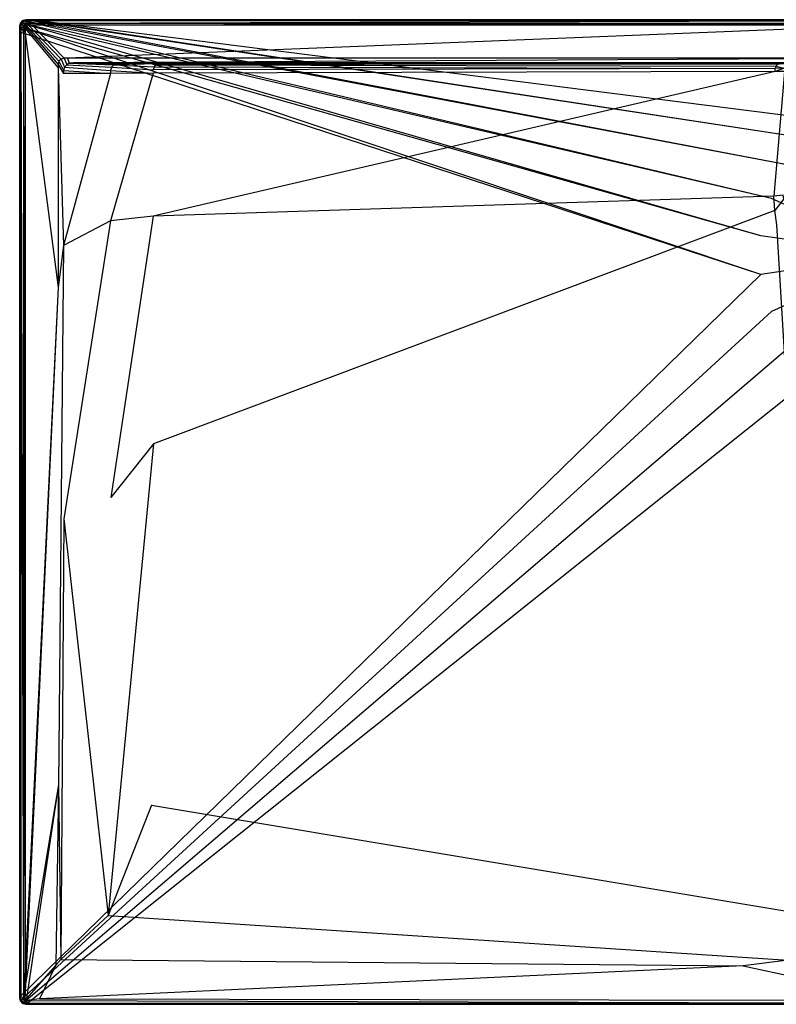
# Model space of a CAD drawing. Extents: x 0 to 1.6, y -0.9 to 0.
# Tile 1 of 8: x 0 to 0.69, y -0.9 to 0. Entities that reach past the tile are written whole.
import ezdxf

# ---------------------------------------------------------------- set-up
doc = ezdxf.new("R2010")
doc.units = 0
doc.layers.add('L1_WANNE_N_UDA1690ARA248V___0__', color=7, linetype='CONTINUOUS')

msp = doc.modelspace()

# ---------------------------------------------------------------- linework, layer by layer
at = {"layer": 'L1_WANNE_N_UDA1690ARA248V___0__', "color": 8}
for points, invisible_edges in [([(0.00301, -0.000811, 0.043344), (0.006019, 0, 0.002101), (0.00301, -0.000811, 0.002101), (0.00301, -0.000811, 0.043344)], 13), ([(0.006019, 0, 0.002101), (0.00301, -0.000811, 0.043344), (0.006019, 0, 0.043344), (0.006019, 0, 0.002101)], 14), ([(0.006019, 0), (0.003557, -0.00105), (0.00301, -0.000811), (0.006019, 0)], 13), ([(0.00301, -0.000811, 0.043344), (0.006019, 0, 0.044495), (0.006019, 0, 0.043344), (0.00301, -0.000811, 0.043344)], 13), ([(0.006019, 0, 0.044495), (0.00301, -0.000811, 0.043344), (0.00301, -0.000811, 0.044495), (0.006019, 0, 0.044495)], 14), ([(0.003567, -0.001783, 0.046974), (0.006019, 0, 0.044495), (0.00301, -0.000811, 0.044495), (0.003567, -0.001783, 0.046974)], 14), ([(0.00301, -0.000811, 0.002101), (0.006019, 0), (0.00301, -0.000811), (0.00301, -0.000811, 0.002101)], 13), ([(0.006019, 0), (0.00301, -0.000811, 0.002101), (0.006019, 0, 0.002101), (0.006019, 0)], 14), ([(0.003557, -0.00105), (0.006019, 0), (0.006609, -0.000198), (0.003557, -0.00105)], 14), ([(0.006156, -0.001047, 0.046974), (0.006019, 0, 0.044495), (0.003567, -0.001783, 0.046974), (0.006156, -0.001047, 0.046974)], 14), ([(0.006019, 0, 0.002101), (0.009779, 0), (0.006019, 0), (0.006019, 0, 0.002101)], 13), ([(0.009779, 0), (0.006019, 0, 0.002101), (0.009756, 0, 0.002101), (0.009779, 0)], 14), ([(0.009779, 0), (0.006609, -0.000198), (0.006019, 0), (0.009779, 0)], 13), ([(0.006019, 0, 0.002101), (0.009463, 0, 0.043338), (0.009756, 0, 0.002101), (0.006019, 0, 0.002101)], 13), ([(0.009463, 0, 0.043338), (0.006019, 0, 0.002101), (0.006019, 0, 0.043344), (0.009463, 0, 0.043338)], 14), ([(0.006019, 0, 0.043344), (0.009427, 0, 0.044495), (0.009463, 0, 0.043338), (0.006019, 0, 0.043344)], 13), ([(0.009427, 0, 0.044495), (0.006019, 0, 0.043344), (0.006019, 0, 0.044495), (0.009427, 0, 0.044495)], 14), ([(0.006156, -0.001047, 0.046974), (0.009427, 0, 0.044495), (0.006019, 0, 0.044495), (0.006156, -0.001047, 0.046974)], 13), ([(0.009427, 0, 0.044495), (0.006156, -0.001047, 0.046974), (0.009563, -0.001047, 0.046974), (0.009427, 0, 0.044495)], 14), ([(0.006609, -0.000198), (0.009779, 0), (0.010419, -0.000172), (0.006609, -0.000198)], 14), ([(0.009563, -0.001047, 0.046974), (0.799774, 0, 0.044495), (0.009427, 0, 0.044495), (0.009563, -0.001047, 0.046974)], 13), ([(0.799774, 0, 0.044495), (0.009463, 0, 0.043338), (0.009427, 0, 0.044495), (0.799774, 0, 0.044495)], 14), ([(0.799774, 0, 0.042676), (0.009756, 0, 0.002101), (0.009463, 0, 0.043338), (0.799774, 0, 0.042676)], 14), ([(0.009463, 0, 0.043338), (0.799774, 0, 0.044495), (0.799774, 0, 0.042676), (0.009463, 0, 0.043338)], 13), ([(0.799774, 0, 0.044495), (0.009563, -0.001047, 0.046974), (0.799774, -0.001035, 0.046974), (0.799774, 0, 0.044495)], 14), ([(0.009756, 0, 0.002101), (0.799774, 0), (0.009779, 0), (0.009756, 0, 0.002101)], 13), ([(0.799774, 0), (0.009756, 0, 0.002101), (0.799774, 0, 0.002053), (0.799774, 0)], 14), ([(0.009756, 0, 0.002101), (0.799774, 0, 0.042676), (0.799774, 0, 0.002053), (0.009756, 0, 0.002101)], 13), ([(0.799774, 0), (0.010419, -0.000172), (0.009779, 0), (0.799774, 0)], 13), ([(0.010419, -0.000172), (0.799774, 0), (0.799774, -0.000163), (0.010419, -0.000172)], 14), ([(0.000806, -0.003029, 0.043344), (0, -0.006057, 0.002101), (0, -0.006057, 0.043344), (0.000806, -0.003029, 0.043344)], 13), ([(0, -0.006057, 0.002101), (0.000806, -0.003029, 0.043344), (0.000806, -0.003029, 0.002101), (0, -0.006057, 0.002101)], 14), ([(0.000806, -0.003029), (0.000501, -0.006401), (0, -0.006057), (0.000806, -0.003029)], 13), ([(0, -0.006057, 0.044495), (0.000806, -0.003029, 0.043344), (0, -0.006057, 0.043344), (0, -0.006057, 0.044495)], 13), ([(0.000806, -0.003029, 0.043344), (0, -0.006057, 0.044495), (0.000806, -0.003029, 0.044495), (0.000806, -0.003029, 0.043344)], 14), ([(0.000806, -0.003029, 0.044495), (0, -0.006057, 0.044495), (0.001041, -0.006195, 0.046974), (0.000806, -0.003029, 0.044495)], 14), ([(0, -0.006057, 0.002101), (0.000806, -0.003029), (0, -0.006057), (0, -0.006057, 0.002101)], 13), ([(0.000806, -0.003029), (0, -0.006057, 0.002101), (0.000806, -0.003029, 0.002101), (0.000806, -0.003029)], 14), ([(0, -0.010885, 0.002101), (0, -0.006057), (0, -0.010885), (0, -0.010885, 0.002101)], 13), ([(0, -0.006057), (0, -0.010885, 0.002101), (0, -0.006057, 0.002101), (0, -0.006057)], 14), ([(0, -0.006057), (0.000501, -0.011283), (0, -0.010885), (0, -0.006057)], 13), ([(0.000501, -0.011283), (0, -0.006057), (0.000501, -0.006401), (0.000501, -0.011283)], 14), ([(0, -0.006057, 0.043344), (0, -0.010885, 0.002101), (0, -0.010885, 0.043344), (0, -0.006057, 0.043344)], 13), ([(0, -0.010885, 0.002101), (0, -0.006057, 0.043344), (0, -0.006057, 0.002101), (0, -0.010885, 0.002101)], 14), ([(0, -0.010885, 0.044495), (0.001041, -0.006195, 0.046974), (0, -0.006057, 0.044495), (0, -0.010885, 0.044495)], 14), ([(0, -0.010885, 0.044495), (0, -0.006057, 0.043344), (0, -0.010885, 0.043344), (0, -0.010885, 0.044495)], 13), ([(0, -0.006057, 0.043344), (0, -0.010885, 0.044495), (0, -0.006057, 0.044495), (0, -0.006057, 0.043344)], 14), ([(0.001041, -0.006195, 0.046974), (0, -0.010885, 0.044495), (0.001041, -0.011021, 0.046974), (0.001041, -0.006195, 0.046974)], 13), ([(0.000501, -0.006401), (0.000806, -0.003029), (0.001324, -0.003317), (0.000501, -0.006401)], 14), ([(0.001324, -0.003317), (0.677363, -0.197447), (0.000501, -0.006401), (0.001324, -0.003317)], 13), ([(0.000501, -0.006401), (0.677363, -0.232869), (0.000501, -0.011283), (0.000501, -0.006401)], 13), ([(0.677363, -0.232869), (0.000501, -0.006401), (0.677363, -0.197447), (0.677363, -0.232869)], 14), ([(0.00301, -0.000811, 0.043344), (0.000806, -0.003029, 0.002101), (0.000806, -0.003029, 0.043344), (0.00301, -0.000811, 0.043344)], 13), ([(0.000806, -0.003029, 0.002101), (0.00301, -0.000811, 0.043344), (0.00301, -0.000811, 0.002101), (0.000806, -0.003029, 0.002101)], 14), ([(0.00301, -0.000811), (0.001324, -0.003317), (0.000806, -0.003029), (0.00301, -0.000811)], 13), ([(0.000806, -0.003029, 0.044495), (0.00301, -0.000811, 0.043344), (0.000806, -0.003029, 0.043344), (0.000806, -0.003029, 0.044495)], 13), ([(0.00301, -0.000811, 0.043344), (0.000806, -0.003029, 0.044495), (0.00301, -0.000811, 0.044495), (0.00301, -0.000811, 0.043344)], 14), ([(0.000806, -0.003029, 0.044495), (0.003567, -0.001783, 0.046974), (0.00301, -0.000811, 0.044495), (0.000806, -0.003029, 0.044495)], 14), ([(0.000806, -0.003029, 0.002101), (0.00301, -0.000811), (0.000806, -0.003029), (0.000806, -0.003029, 0.002101)], 13), ([(0.00301, -0.000811), (0.000806, -0.003029, 0.002101), (0.00301, -0.000811, 0.002101), (0.00301, -0.000811)], 14), ([(0.003567, -0.001783, 0.046974), (0.000806, -0.003029, 0.044495), (0.001772, -0.00359, 0.046974), (0.003567, -0.001783, 0.046974)], 13), ([(0.000806, -0.003029, 0.044495), (0.001041, -0.006195, 0.046974), (0.001772, -0.00359, 0.046974), (0.000806, -0.003029, 0.044495)], 14), ([(0.003511, -0.006522, 0.048), (0.001772, -0.00359, 0.046974), (0.001041, -0.006195, 0.046974), (0.003511, -0.006522, 0.048)], 13), ([(0.003511, -0.011344, 0.048), (0.001041, -0.006195, 0.046974), (0.001041, -0.011021, 0.046974), (0.003511, -0.011344, 0.048)], 13), ([(0.001041, -0.006195, 0.046974), (0.003511, -0.011344, 0.048), (0.003511, -0.006522, 0.048), (0.001041, -0.006195, 0.046974)], 14), ([(0.001324, -0.003317), (0.00301, -0.000811), (0.003557, -0.00105), (0.001324, -0.003317)], 14), ([(0.003557, -0.00105), (0.68728, -0.16346), (0.001324, -0.003317), (0.003557, -0.00105)], 13), ([(0.677363, -0.197447), (0.001324, -0.003317), (0.68728, -0.16346), (0.677363, -0.197447)], 14), ([(0.003955, -0.004858, 0.048), (0.003567, -0.001783, 0.046974), (0.001772, -0.00359, 0.046974), (0.003955, -0.004858, 0.048)], 13), ([(0.001772, -0.00359, 0.046974), (0.003511, -0.006522, 0.048), (0.003955, -0.004858, 0.048), (0.001772, -0.00359, 0.046974)], 14), ([(0.004935, -0.008074, 0.048), (0.003955, -0.004858, 0.048), (0.003511, -0.006522, 0.048), (0.004935, -0.008074, 0.048)], 13), ([(0.004935, -0.012736, 0.048), (0.003511, -0.006522, 0.048), (0.003511, -0.011344, 0.048), (0.004935, -0.012736, 0.048)], 13), ([(0.003511, -0.006522, 0.048), (0.004935, -0.012736, 0.048), (0.004935, -0.008074, 0.048), (0.003511, -0.006522, 0.048)], 14), ([(0.006609, -0.000198), (0.70631, -0.133661), (0.003557, -0.00105), (0.006609, -0.000198)], 13), ([(0.68728, -0.16346), (0.003557, -0.00105), (0.70631, -0.133661), (0.68728, -0.16346)], 14), ([(0.004827, -0.003979, 0.048), (0.006156, -0.001047, 0.046974), (0.003567, -0.001783, 0.046974), (0.004827, -0.003979, 0.048)], 13), ([(0.003567, -0.001783, 0.046974), (0.003955, -0.004858, 0.048), (0.004827, -0.003979, 0.048), (0.003567, -0.001783, 0.046974)], 14), ([(0.005392, -0.006357, 0.048), (0.004827, -0.003979, 0.048), (0.003955, -0.004858, 0.048), (0.005392, -0.006357, 0.048)], 13), ([(0.003955, -0.004858, 0.048), (0.004935, -0.008074, 0.048), (0.005392, -0.006357, 0.048), (0.003955, -0.004858, 0.048)], 14), ([(0.006156, -0.001047, 0.046974), (0.004827, -0.003979, 0.048), (0.006482, -0.003533, 0.048), (0.006156, -0.001047, 0.046974)], 14), ([(0.006317, -0.005426, 0.048), (0.006482, -0.003533, 0.048), (0.004827, -0.003979, 0.048), (0.006317, -0.005426, 0.048)], 13), ([(0.004827, -0.003979, 0.048), (0.005392, -0.006357, 0.048), (0.006317, -0.005426, 0.048), (0.004827, -0.003979, 0.048)], 14), ([(0.035044, -0.040896, 0.048), (0.005392, -0.006357, 0.048), (0.004935, -0.008074, 0.048), (0.035044, -0.040896, 0.048)], 13), ([(0.035044, -0.04403, 0.048), (0.004935, -0.008074, 0.048), (0.004935, -0.012736, 0.048), (0.035044, -0.04403, 0.048)], 13), ([(0.004935, -0.008074, 0.048), (0.035044, -0.04403, 0.048), (0.035044, -0.040896, 0.048), (0.004935, -0.008074, 0.048)], 14), ([(0.0358, -0.038057, 0.048), (0.006317, -0.005426, 0.048), (0.005392, -0.006357, 0.048), (0.0358, -0.038057, 0.048)], 13), ([(0.005392, -0.006357, 0.048), (0.035044, -0.040896, 0.048), (0.0358, -0.038057, 0.048), (0.005392, -0.006357, 0.048)], 14), ([(0.006482, -0.003533, 0.048), (0.009563, -0.001047, 0.046974), (0.006156, -0.001047, 0.046974), (0.006482, -0.003533, 0.048)], 13), ([(0.006482, -0.003533, 0.048), (0.006317, -0.005426, 0.048), (0.008024, -0.004966, 0.048), (0.006482, -0.003533, 0.048)], 14), ([(0.037818, -0.036026, 0.048), (0.008024, -0.004966, 0.048), (0.006317, -0.005426, 0.048), (0.037818, -0.036026, 0.048)], 13), ([(0.006317, -0.005426, 0.048), (0.0358, -0.038057, 0.048), (0.037818, -0.036026, 0.048), (0.006317, -0.005426, 0.048)], 14), ([(0.009563, -0.001047, 0.046974), (0.006482, -0.003533, 0.048), (0.009885, -0.003533, 0.048), (0.009563, -0.001047, 0.046974)], 14), ([(0.008024, -0.004966, 0.048), (0.009885, -0.003533, 0.048), (0.006482, -0.003533, 0.048), (0.008024, -0.004966, 0.048)], 13), ([(0.010419, -0.000172), (0.732913, -0.110464), (0.006609, -0.000198), (0.010419, -0.000172)], 13), ([(0.70631, -0.133661), (0.006609, -0.000198), (0.732913, -0.110464), (0.70631, -0.133661)], 14), ([(0.009885, -0.003533, 0.048), (0.008024, -0.004966, 0.048), (0.011414, -0.004966, 0.048), (0.009885, -0.003533, 0.048)], 14), ([(0.04064, -0.035265, 0.048), (0.011414, -0.004966, 0.048), (0.008024, -0.004966, 0.048), (0.04064, -0.035265, 0.048)], 13), ([(0.008024, -0.004966, 0.048), (0.037818, -0.036026, 0.048), (0.04064, -0.035265, 0.048), (0.008024, -0.004966, 0.048)], 14), ([(0.009885, -0.003533, 0.048), (0.799774, -0.001035, 0.046974), (0.009563, -0.001047, 0.046974), (0.009885, -0.003533, 0.048)], 13), ([(0.799774, -0.001035, 0.046974), (0.009885, -0.003533, 0.048), (0.799774, -0.003533, 0.048), (0.799774, -0.001035, 0.046974)], 14), ([(0.011414, -0.004966, 0.048), (0.799774, -0.003533, 0.048), (0.009885, -0.003533, 0.048), (0.011414, -0.004966, 0.048)], 13), ([(0.799774, -0.000163), (0.764932, -0.095749), (0.010419, -0.000172), (0.799774, -0.000163)], 13), ([(0.732913, -0.110464), (0.010419, -0.000172), (0.764932, -0.095749), (0.732913, -0.110464)], 14), ([(0.799774, -0.003533, 0.048), (0.011414, -0.004966, 0.048), (0.799774, -0.004966, 0.048), (0.799774, -0.003533, 0.048)], 14), ([(0.043749, -0.035265, 0.048), (0.799774, -0.004966, 0.048), (0.011414, -0.004966, 0.048), (0.043749, -0.035265, 0.048)], 13), ([(0.011414, -0.004966, 0.048), (0.04064, -0.035265, 0.048), (0.043749, -0.035265, 0.048), (0.011414, -0.004966, 0.048)], 14), ([(0.799774, -0.004966, 0.048), (0.043749, -0.035265, 0.048), (0.799774, -0.035265, 0.048), (0.799774, -0.004966, 0.048)], 14), ([(0, -0.010885, 0.002101), (0, -0.893943), (0, -0.893943, 0.002101), (0, -0.010885, 0.002101)], 13), ([(0, -0.893943), (0, -0.010885, 0.002101), (0, -0.010885), (0, -0.893943)], 14), ([(0, -0.010885), (0.000519, -0.892982), (0, -0.893943), (0, -0.010885)], 13), ([(0.000519, -0.892982), (0, -0.010885), (0.000501, -0.011283), (0.000519, -0.892982)], 14), ([(0, -0.010885, 0.043344), (0, -0.893943, 0.002101), (0, -0.893943, 0.043344), (0, -0.010885, 0.043344)], 13), ([(0, -0.893943, 0.002101), (0, -0.010885, 0.043344), (0, -0.010885, 0.002101), (0, -0.893943, 0.002101)], 14), ([(0.001041, -0.893805, 0.046974), (0, -0.010885, 0.044495), (0, -0.893943, 0.044495), (0.001041, -0.893805, 0.046974)], 13), ([(0, -0.010885, 0.044495), (0.001041, -0.893805, 0.046974), (0.001041, -0.011021, 0.046974), (0, -0.010885, 0.044495)], 14), ([(0, -0.893943, 0.044495), (0, -0.010885, 0.043344), (0, -0.893943, 0.043344), (0, -0.893943, 0.044495)], 13), ([(0, -0.010885, 0.043344), (0, -0.893943, 0.044495), (0, -0.010885, 0.044495), (0, -0.010885, 0.043344)], 14), ([(0.677363, -0.232869), (0.000519, -0.892982), (0.000501, -0.011283), (0.677363, -0.232869)], 13), ([(0.003511, -0.893478, 0.048), (0.001041, -0.011021, 0.046974), (0.001041, -0.893805, 0.046974), (0.003511, -0.893478, 0.048)], 13), ([(0.001041, -0.011021, 0.046974), (0.003511, -0.893478, 0.048), (0.003511, -0.011344, 0.048), (0.001041, -0.011021, 0.046974)], 14), ([(0.004935, -0.868568, 0.048), (0.003511, -0.011344, 0.048), (0.003511, -0.893478, 0.048), (0.004935, -0.868568, 0.048)], 13), ([(0.003511, -0.011344, 0.048), (0.004935, -0.868568, 0.048), (0.004935, -0.012736, 0.048), (0.003511, -0.011344, 0.048)], 14), ([(0.035044, -0.244707, 0.048), (0.004935, -0.012736, 0.048), (0.004935, -0.868568, 0.048), (0.035044, -0.244707, 0.048)], 13), ([(0.004935, -0.012736, 0.048), (0.035044, -0.244707, 0.048), (0.035044, -0.04403, 0.048), (0.004935, -0.012736, 0.048)], 14), ([(0.043139, -0.041194, 0.048), (0.04064, -0.035265, 0.048), (0.037818, -0.036026, 0.048), (0.043139, -0.041194, 0.048)], 13), ([(0.04064, -0.035265, 0.048), (0.043139, -0.041194, 0.048), (0.045231, -0.039811, 0.048), (0.04064, -0.035265, 0.048)], 14), ([(0.045231, -0.039811, 0.048), (0.043749, -0.035265, 0.048), (0.04064, -0.035265, 0.048), (0.045231, -0.039811, 0.048)], 13), ([(0.04921, -0.039301, 0.048), (0.799774, -0.035265, 0.048), (0.043749, -0.035265, 0.048), (0.04921, -0.039301, 0.048)], 13), ([(0.043749, -0.035265, 0.048), (0.045231, -0.039811, 0.048), (0.04921, -0.039301, 0.048), (0.043749, -0.035265, 0.048)], 14), ([(0.799774, -0.035265, 0.048), (0.04921, -0.039301, 0.048), (0.799774, -0.039405, 0.048), (0.799774, -0.035265, 0.048)], 14), ([(0.040129, -0.04644, 0.048), (0.0358, -0.038057, 0.048), (0.035044, -0.040896, 0.048), (0.040129, -0.04644, 0.048)], 13), ([(0.040129, -0.049316, 0.048), (0.035044, -0.040896, 0.048), (0.035044, -0.04403, 0.048), (0.040129, -0.049316, 0.048)], 13), ([(0.035044, -0.040896, 0.048), (0.040129, -0.049316, 0.048), (0.040129, -0.04644, 0.048), (0.035044, -0.040896, 0.048)], 14), ([(0.040129, -0.206374, 0.048), (0.035044, -0.04403, 0.048), (0.035044, -0.244707, 0.048), (0.040129, -0.206374, 0.048)], 13), ([(0.035044, -0.04403, 0.048), (0.040129, -0.206374, 0.048), (0.040129, -0.049316, 0.048), (0.035044, -0.04403, 0.048)], 14), ([(0.040936, -0.043411, 0.048), (0.037818, -0.036026, 0.048), (0.0358, -0.038057, 0.048), (0.040936, -0.043411, 0.048)], 13), ([(0.0358, -0.038057, 0.048), (0.040129, -0.04644, 0.048), (0.040936, -0.043411, 0.048), (0.0358, -0.038057, 0.048)], 14), ([(0.037818, -0.036026, 0.048), (0.040936, -0.043411, 0.048), (0.043139, -0.041194, 0.048), (0.037818, -0.036026, 0.048)], 14), ([(0.083007, -0.046304, 0.047865), (0.040936, -0.043411, 0.048), (0.040129, -0.04644, 0.048), (0.083007, -0.046304, 0.047865)], 13), ([(0.083796, -0.043343, 0.047863), (0.043139, -0.041194, 0.048), (0.040936, -0.043411, 0.048), (0.083796, -0.043343, 0.047863)], 13), ([(0.040936, -0.043411, 0.048), (0.083007, -0.046304, 0.047865), (0.083796, -0.043343, 0.047863), (0.040936, -0.043411, 0.048)], 14), ([(0.08595, -0.041176, 0.047862), (0.045231, -0.039811, 0.048), (0.043139, -0.041194, 0.048), (0.08595, -0.041176, 0.047862)], 13), ([(0.043139, -0.041194, 0.048), (0.083796, -0.043343, 0.047863), (0.08595, -0.041176, 0.047862), (0.043139, -0.041194, 0.048)], 14), ([(0.088892, -0.040382, 0.047861), (0.04921, -0.039301, 0.048), (0.045231, -0.039811, 0.048), (0.088892, -0.040382, 0.047861)], 13), ([(0.045231, -0.039811, 0.048), (0.08595, -0.041176, 0.047862), (0.088892, -0.040382, 0.047861), (0.045231, -0.039811, 0.048)], 14), ([(0.799774, -0.039405, 0.048), (0.04921, -0.039301, 0.048), (0.799774, -0.040382, 0.047301), (0.799774, -0.039405, 0.048)], 14), ([(0.799774, -0.040382, 0.047301), (0.04921, -0.039301, 0.048), (0.091804, -0.040012, 0.047861), (0.799774, -0.040382, 0.047301)], 14), ([(0.04921, -0.039301, 0.048), (0.088892, -0.040382, 0.047861), (0.091804, -0.040012, 0.047861), (0.04921, -0.039301, 0.048)], 14), ([(0.122146, -0.045971, 0.046051), (0.083796, -0.043343, 0.047863), (0.083007, -0.046304, 0.047865), (0.122146, -0.045971, 0.046051)], 13), ([(0.12289, -0.043177, 0.046047), (0.08595, -0.041176, 0.047862), (0.083796, -0.043343, 0.047863), (0.12289, -0.043177, 0.046047)], 13), ([(0.083796, -0.043343, 0.047863), (0.122146, -0.045971, 0.046051), (0.12289, -0.043177, 0.046047), (0.083796, -0.043343, 0.047863)], 14), ([(0.1277, -0.040382, 0.046111), (0.088892, -0.040382, 0.047861), (0.08595, -0.041176, 0.047862), (0.1277, -0.040382, 0.046111)], 14), ([(0.1277, -0.040382, 0.046111), (0.08595, -0.041176, 0.047862), (0.124923, -0.041131, 0.046042), (0.1277, -0.040382, 0.046111)], 14), ([(0.08595, -0.041176, 0.047862), (0.12289, -0.043177, 0.046047), (0.124923, -0.041131, 0.046042), (0.08595, -0.041176, 0.047862)], 14), ([(0.130242, -0.040078, 0.046228), (0.091804, -0.040012, 0.047861), (0.088892, -0.040382, 0.047861), (0.130242, -0.040078, 0.046228)], 14), ([(0.130242, -0.040078, 0.046228), (0.088892, -0.040382, 0.047861), (0.1277, -0.040382, 0.046111), (0.130242, -0.040078, 0.046228)], 14), ([(0.091804, -0.040012, 0.047861), (0.799774, -0.040382, 0.04584), (0.799774, -0.040382, 0.047301), (0.091804, -0.040012, 0.047861)], 14), ([(0.091804, -0.040012, 0.047861), (0.130242, -0.040078, 0.046228), (0.799774, -0.040382, 0.04584), (0.091804, -0.040012, 0.047861)], 14), ([(0.690501, -0.044525, 0.038178), (0.12289, -0.043177, 0.046047), (0.122146, -0.045971, 0.046051), (0.690501, -0.044525, 0.038178)], 13), ([(0.690501, -0.044525, 0.038178), (0.122146, -0.045971, 0.046051), (0.122146, -0.04886, 0.04606), (0.690501, -0.044525, 0.038178)], 14), ([(0.690501, -0.047453, 0.038214), (0.690501, -0.044525, 0.038178), (0.122146, -0.04886, 0.04606), (0.690501, -0.047453, 0.038214)], 14), ([(0.691053, -0.042454, 0.038161), (0.124923, -0.041131, 0.046042), (0.12289, -0.043177, 0.046047), (0.691053, -0.042454, 0.038161)], 13), ([(0.12289, -0.043177, 0.046047), (0.690501, -0.044525, 0.038178), (0.691053, -0.042454, 0.038161), (0.12289, -0.043177, 0.046047)], 14), ([(0.694618, -0.040382, 0.038516), (0.1277, -0.040382, 0.046111), (0.124923, -0.041131, 0.046042), (0.694618, -0.040382, 0.038516)], 14), ([(0.694618, -0.040382, 0.038516), (0.124923, -0.041131, 0.046042), (0.69256, -0.040937, 0.038143), (0.694618, -0.040382, 0.038516)], 14), ([(0.124923, -0.041131, 0.046042), (0.691053, -0.042454, 0.038161), (0.69256, -0.040937, 0.038143), (0.124923, -0.041131, 0.046042)], 14), ([(0.695558, -0.040368, 0.039699), (0.130242, -0.040078, 0.046228), (0.1277, -0.040382, 0.046111), (0.695558, -0.040368, 0.039699)], 14), ([(0.1277, -0.040382, 0.046111), (0.694618, -0.040382, 0.038516), (0.695558, -0.040368, 0.039699), (0.1277, -0.040382, 0.046111)], 14), ([(0.130242, -0.040078, 0.046228), (0.799774, -0.040382, 0.040248), (0.799774, -0.040382, 0.04584), (0.130242, -0.040078, 0.046228)], 14), ([(0.130242, -0.040078, 0.046228), (0.695558, -0.040368, 0.039699), (0.799774, -0.040382, 0.040248), (0.130242, -0.040078, 0.046228)], 14), ([(0.699, -0.044453, 0.037784), (0.691053, -0.042454, 0.038161), (0.690501, -0.044525, 0.038178), (0.699, -0.044453, 0.037784)], 13), ([(0.690501, -0.047453, 0.038214), (0.699, -0.044453, 0.037784), (0.690501, -0.044525, 0.038178), (0.690501, -0.047453, 0.038214)], 13), ([(0.699, -0.044453, 0.037784), (0.690501, -0.047453, 0.038214), (0.699, -0.047383, 0.037822), (0.699, -0.044453, 0.037784)], 14), ([(0.699542, -0.042417, 0.037767), (0.69256, -0.040937, 0.038143), (0.691053, -0.042454, 0.038161), (0.699542, -0.042417, 0.037767)], 13), ([(0.691053, -0.042454, 0.038161), (0.699, -0.044453, 0.037784), (0.699542, -0.042417, 0.037767), (0.691053, -0.042454, 0.038161)], 14), ([(0.040129, -0.04644, 0.048), (0.083007, -0.049184, 0.047867), (0.083007, -0.046304, 0.047865), (0.040129, -0.04644, 0.048)], 14), ([(0.083007, -0.049184, 0.047867), (0.040129, -0.04644, 0.048), (0.040129, -0.049316, 0.048), (0.083007, -0.049184, 0.047867)], 13), ([(0.083007, -0.049184, 0.047867), (0.040129, -0.049316, 0.048), (0.040129, -0.206374, 0.048), (0.083007, -0.049184, 0.047867)], 14), ([(0.083007, -0.049184, 0.047867), (0.040129, -0.206374, 0.048), (0.083007, -0.183739, 0.047968), (0.083007, -0.049184, 0.047867)], 14), ([(0.083007, -0.046304, 0.047865), (0.122146, -0.04886, 0.04606), (0.122146, -0.045971, 0.046051), (0.083007, -0.046304, 0.047865)], 14), ([(0.122146, -0.04886, 0.04606), (0.083007, -0.046304, 0.047865), (0.083007, -0.049184, 0.047867), (0.122146, -0.04886, 0.04606)], 13), ([(0.122146, -0.04886, 0.04606), (0.083007, -0.049184, 0.047867), (0.083007, -0.183739, 0.047968), (0.122146, -0.04886, 0.04606)], 14), ([(0.122146, -0.04886, 0.04606), (0.083007, -0.183739, 0.047968), (0.121953, -0.179531, 0.046398), (0.122146, -0.04886, 0.04606)], 14), ([(0.690501, -0.047453, 0.038214), (0.122146, -0.04886, 0.04606), (0.121953, -0.179531, 0.046398), (0.690501, -0.047453, 0.038214)], 14), ([(0.690501, -0.047453, 0.038214), (0.121953, -0.179531, 0.046398), (0.689469, -0.161266, 0.039585), (0.690501, -0.047453, 0.038214)], 14), ([(0.699, -0.047383, 0.037822), (0.690501, -0.047453, 0.038214), (0.689469, -0.161266, 0.039585), (0.699, -0.047383, 0.037822)], 14), ([(0.699, -0.047383, 0.037822), (0.689469, -0.161266, 0.039585), (0.697926, -0.160352, 0.039244), (0.699, -0.047383, 0.037822)], 14), ([(0.799774, -0.215158), (0.68728, -0.16346), (0.70631, -0.133661), (0.799774, -0.215158)], 14), ([(0.689469, -0.161266, 0.039585), (0.121953, -0.179531, 0.046398), (0.122378, -0.38755, 0.046402), (0.689469, -0.161266, 0.039585)], 14), ([(0.690119, -0.174438, 0.0396), (0.689469, -0.161266, 0.039585), (0.122378, -0.38755, 0.046402), (0.690119, -0.174438, 0.0396)], 14), ([(0.697926, -0.160352, 0.039244), (0.689469, -0.161266, 0.039585), (0.690119, -0.174438, 0.0396), (0.697926, -0.160352, 0.039244)], 14), ([(0.698588, -0.163776, 0.03926), (0.697926, -0.160352, 0.039244), (0.690119, -0.174438, 0.0396), (0.698588, -0.163776, 0.03926)], 14), ([(0.799774, -0.215158), (0.677363, -0.197447), (0.68728, -0.16346), (0.799774, -0.215158)], 14), ([(0.698588, -0.163776, 0.03926), (0.690119, -0.174438, 0.0396), (0.69216, -0.187639, 0.039618), (0.698588, -0.163776, 0.03926)], 14), ([(0.083381, -0.43665, 0.047969), (0.121953, -0.179531, 0.046398), (0.083007, -0.183739, 0.047968), (0.083381, -0.43665, 0.047969)], 13), ([(0.121953, -0.179531, 0.046398), (0.083381, -0.43665, 0.047969), (0.122378, -0.38755, 0.046402), (0.121953, -0.179531, 0.046398)], 14), ([(0.690119, -0.174438, 0.0396), (0.122378, -0.38755, 0.046402), (0.120608, -0.717861, 0.046406), (0.690119, -0.174438, 0.0396)], 14), ([(0.69216, -0.187639, 0.039618), (0.690119, -0.174438, 0.0396), (0.120608, -0.717861, 0.046406), (0.69216, -0.187639, 0.039618)], 14), ([(0.040491, -0.456343, 0.048), (0.083007, -0.183739, 0.047968), (0.040129, -0.206374, 0.048), (0.040491, -0.456343, 0.048)], 13), ([(0.083007, -0.183739, 0.047968), (0.040491, -0.456343, 0.048), (0.083381, -0.43665, 0.047969), (0.083007, -0.183739, 0.047968)], 14), ([(0.72369, -0.718344, 0.046421), (0.69216, -0.187639, 0.039618), (0.120608, -0.717861, 0.046406), (0.72369, -0.718344, 0.046421)], 14), ([(0.799774, -0.215158), (0.677363, -0.232869), (0.677363, -0.197447), (0.799774, -0.215158)], 14), ([(0.035417, -0.699131, 0.048), (0.040129, -0.206374, 0.048), (0.035044, -0.244707, 0.048), (0.035417, -0.699131, 0.048)], 13), ([(0.040129, -0.206374, 0.048), (0.035417, -0.699131, 0.048), (0.040491, -0.456343, 0.048), (0.040129, -0.206374, 0.048)], 14), ([(0.799774, -0.215158), (0.68728, -0.266857), (0.677363, -0.232869), (0.799774, -0.215158)], 14), ([(0.799774, -0.215158), (0.70631, -0.296656), (0.68728, -0.266857), (0.799774, -0.215158)], 14), ([(0.000519, -0.892982), (0.677363, -0.232869), (0.68728, -0.266857), (0.000519, -0.892982)], 14), ([(0.005375, -0.881673, 0.048), (0.035044, -0.244707, 0.048), (0.004935, -0.868568, 0.048), (0.005375, -0.881673, 0.048)], 13), ([(0.035044, -0.244707, 0.048), (0.005375, -0.881673, 0.048), (0.035417, -0.699131, 0.048), (0.035044, -0.244707, 0.048)], 14), ([(0.68728, -0.266857), (0.001358, -0.896059), (0.000519, -0.892982), (0.68728, -0.266857)], 13), ([(0.001358, -0.896059), (0.68728, -0.266857), (0.70631, -0.296656), (0.001358, -0.896059)], 14), ([(0.70631, -0.296656), (0.003605, -0.898314), (0.001358, -0.896059), (0.70631, -0.296656)], 13), ([(0.003605, -0.898314), (0.70631, -0.296656), (0.732913, -0.319852), (0.003605, -0.898314)], 14), ([(0.732913, -0.319852), (0.006667, -0.89915), (0.003605, -0.898314), (0.732913, -0.319852)], 13), ([(0.006667, -0.89915), (0.732913, -0.319852), (0.764932, -0.334567), (0.006667, -0.89915)], 14), ([(0.764932, -0.334567), (0.799774, -0.89916), (0.006667, -0.89915), (0.764932, -0.334567)], 13), ([(0.122378, -0.38755, 0.046402), (0.083381, -0.43665, 0.047969), (0.080734, -0.818745, 0.04797), (0.122378, -0.38755, 0.046402)], 14), ([(0.122378, -0.38755, 0.046402), (0.080734, -0.818745, 0.04797), (0.120608, -0.717861, 0.046406), (0.122378, -0.38755, 0.046402)], 14), ([(0.040491, -0.456343, 0.048), (0.080734, -0.818745, 0.04797), (0.083381, -0.43665, 0.047969), (0.040491, -0.456343, 0.048)], 14), ([(0.035417, -0.699131, 0.048), (0.037548, -0.859151, 0.048), (0.040491, -0.456343, 0.048), (0.035417, -0.699131, 0.048)], 14), ([(0.080734, -0.818745, 0.04797), (0.040491, -0.456343, 0.048), (0.037548, -0.859151, 0.048), (0.080734, -0.818745, 0.04797)], 13), ([(0.006099, -0.894587, 0.048), (0.035417, -0.699131, 0.048), (0.005375, -0.881673, 0.048), (0.006099, -0.894587, 0.048)], 13), ([(0.035417, -0.699131, 0.048), (0.006099, -0.894587, 0.048), (0.033004, -0.864271, 0.048), (0.035417, -0.699131, 0.048)], 14), ([(0.037548, -0.859151, 0.048), (0.035417, -0.699131, 0.048), (0.033004, -0.864271, 0.048), (0.037548, -0.859151, 0.048)], 13), ([(0.727987, -0.819217, 0.047971), (0.120608, -0.717861, 0.046406), (0.080734, -0.818745, 0.04797), (0.727987, -0.819217, 0.047971)], 13), ([(0.120608, -0.717861, 0.046406), (0.727987, -0.819217, 0.047971), (0.72369, -0.718344, 0.046421), (0.120608, -0.717861, 0.046406)], 14), ([(0.702532, -0.859618, 0.048), (0.080734, -0.818745, 0.04797), (0.037548, -0.859151, 0.048), (0.702532, -0.859618, 0.048)], 13), ([(0.080734, -0.818745, 0.04797), (0.702532, -0.859618, 0.048), (0.727987, -0.819217, 0.047971), (0.080734, -0.818745, 0.04797)], 14), ([(0.661206, -0.864735, 0.048), (0.037548, -0.859151, 0.048), (0.033004, -0.864271, 0.048), (0.661206, -0.864735, 0.048)], 13), ([(0.037548, -0.859151, 0.048), (0.661206, -0.864735, 0.048), (0.702532, -0.859618, 0.048), (0.037548, -0.859151, 0.048)], 14), ([(0.799774, -0.864735, 0.048), (0.702532, -0.859618, 0.048), (0.661206, -0.864735, 0.048), (0.799774, -0.864735, 0.048)], 13), ([(0.003955, -0.895142, 0.048), (0.004935, -0.868568, 0.048), (0.003511, -0.893478, 0.048), (0.003955, -0.895142, 0.048)], 13), ([(0.004935, -0.868568, 0.048), (0.003955, -0.895142, 0.048), (0.005375, -0.881673, 0.048), (0.004935, -0.868568, 0.048)], 14), ([(0.018051, -0.895034, 0.048), (0.033004, -0.864271, 0.048), (0.006099, -0.894587, 0.048), (0.018051, -0.895034, 0.048)], 13), ([(0.033004, -0.864271, 0.048), (0.018051, -0.895034, 0.048), (0.661206, -0.864735, 0.048), (0.033004, -0.864271, 0.048)], 14), ([(0.799774, -0.895034, 0.048), (0.661206, -0.864735, 0.048), (0.018051, -0.895034, 0.048), (0.799774, -0.895034, 0.048)], 13), ([(0.661206, -0.864735, 0.048), (0.799774, -0.895034, 0.048), (0.799774, -0.864735, 0.048), (0.661206, -0.864735, 0.048)], 14), ([(0.004827, -0.896021, 0.048), (0.005375, -0.881673, 0.048), (0.003955, -0.895142, 0.048), (0.004827, -0.896021, 0.048)], 13), ([(0.005375, -0.881673, 0.048), (0.004827, -0.896021, 0.048), (0.006099, -0.894587, 0.048), (0.005375, -0.881673, 0.048)], 14), ([(0.000519, -0.892982), (0.000806, -0.896971), (0, -0.893943), (0.000519, -0.892982)], 13), ([(0.001041, -0.893805, 0.046974), (0, -0.893943, 0.044495), (0.001772, -0.89641, 0.046974), (0.001041, -0.893805, 0.046974)], 14), ([(0, -0.893943, 0.002101), (0.000806, -0.896971), (0.000806, -0.896971, 0.002101), (0, -0.893943, 0.002101)], 13), ([(0.000806, -0.896971), (0, -0.893943, 0.002101), (0, -0.893943), (0.000806, -0.896971)], 14), ([(0, -0.893943, 0.043344), (0.000806, -0.896971, 0.002101), (0.000806, -0.896971, 0.043344), (0, -0.893943, 0.043344)], 13), ([(0.000806, -0.896971, 0.002101), (0, -0.893943, 0.043344), (0, -0.893943, 0.002101), (0.000806, -0.896971, 0.002101)], 14), ([(0, -0.893943, 0.044495), (0.000806, -0.896971, 0.044495), (0.001772, -0.89641, 0.046974), (0, -0.893943, 0.044495)], 14), ([(0.000806, -0.896971, 0.044495), (0, -0.893943, 0.043344), (0.000806, -0.896971, 0.043344), (0.000806, -0.896971, 0.044495)], 13), ([(0, -0.893943, 0.043344), (0.000806, -0.896971, 0.044495), (0, -0.893943, 0.044495), (0, -0.893943, 0.043344)], 14), ([(0.000806, -0.896971), (0.000519, -0.892982), (0.001358, -0.896059), (0.000806, -0.896971)], 14), ([(0.001358, -0.896059), (0.00301, -0.899188), (0.000806, -0.896971), (0.001358, -0.896059)], 13), ([(0.000806, -0.896971, 0.044495), (0.003567, -0.898217, 0.046974), (0.001772, -0.89641, 0.046974), (0.000806, -0.896971, 0.044495)], 14), ([(0.000806, -0.896971, 0.002101), (0.00301, -0.899188), (0.00301, -0.899189, 0.002101), (0.000806, -0.896971, 0.002101)], 13), ([(0.00301, -0.899188), (0.000806, -0.896971, 0.002101), (0.000806, -0.896971), (0.00301, -0.899188)], 14), ([(0.000806, -0.896971, 0.043344), (0.00301, -0.899189, 0.002101), (0.00301, -0.899189, 0.043344), (0.000806, -0.896971, 0.043344)], 13), ([(0.00301, -0.899189, 0.002101), (0.000806, -0.896971, 0.043344), (0.000806, -0.896971, 0.002101), (0.00301, -0.899189, 0.002101)], 14), ([(0.003567, -0.898217, 0.046974), (0.000806, -0.896971, 0.044495), (0.00301, -0.899189, 0.044495), (0.003567, -0.898217, 0.046974)], 13), ([(0.00301, -0.899189, 0.044495), (0.000806, -0.896971, 0.043344), (0.00301, -0.899189, 0.043344), (0.00301, -0.899189, 0.044495)], 13), ([(0.000806, -0.896971, 0.043344), (0.00301, -0.899189, 0.044495), (0.000806, -0.896971, 0.044495), (0.000806, -0.896971, 0.043344)], 14), ([(0.001772, -0.89641, 0.046974), (0.003511, -0.893478, 0.048), (0.001041, -0.893805, 0.046974), (0.001772, -0.89641, 0.046974)], 13), ([(0.00301, -0.899188), (0.001358, -0.896059), (0.003605, -0.898314), (0.00301, -0.899188)], 14), ([(0.003511, -0.893478, 0.048), (0.001772, -0.89641, 0.046974), (0.003955, -0.895142, 0.048), (0.003511, -0.893478, 0.048)], 14), ([(0.003567, -0.898217, 0.046974), (0.003955, -0.895142, 0.048), (0.001772, -0.89641, 0.046974), (0.003567, -0.898217, 0.046974)], 13), ([(0.006156, -0.898953, 0.046974), (0.003567, -0.898217, 0.046974), (0.00301, -0.899189, 0.044495), (0.006156, -0.898953, 0.046974)], 14), ([(0.003605, -0.898314), (0.006019, -0.9), (0.00301, -0.899188), (0.003605, -0.898314)], 13), ([(0.006156, -0.898953, 0.046974), (0.00301, -0.899189, 0.044495), (0.006019, -0.9, 0.044495), (0.006156, -0.898953, 0.046974)], 14), ([(0.006019, -0.9), (0.00301, -0.899189, 0.002101), (0.00301, -0.899188), (0.006019, -0.9)], 13), ([(0.00301, -0.899189, 0.002101), (0.006019, -0.9), (0.006019, -0.9, 0.002101), (0.00301, -0.899189, 0.002101)], 14), ([(0.006019, -0.9, 0.002101), (0.00301, -0.899189, 0.043344), (0.00301, -0.899189, 0.002101), (0.006019, -0.9, 0.002101)], 13), ([(0.00301, -0.899189, 0.043344), (0.006019, -0.9, 0.002101), (0.006019, -0.9, 0.043344), (0.00301, -0.899189, 0.043344)], 14), ([(0.006019, -0.9, 0.043344), (0.00301, -0.899189, 0.044495), (0.00301, -0.899189, 0.043344), (0.006019, -0.9, 0.043344)], 13), ([(0.00301, -0.899189, 0.044495), (0.006019, -0.9, 0.043344), (0.006019, -0.9, 0.044495), (0.00301, -0.899189, 0.044495)], 14), ([(0.003955, -0.895142, 0.048), (0.003567, -0.898217, 0.046974), (0.004827, -0.896021, 0.048), (0.003955, -0.895142, 0.048)], 14), ([(0.006156, -0.898953, 0.046974), (0.004827, -0.896021, 0.048), (0.003567, -0.898217, 0.046974), (0.006156, -0.898953, 0.046974)], 13), ([(0.006019, -0.9), (0.003605, -0.898314), (0.006667, -0.89915), (0.006019, -0.9)], 14), ([(0.006482, -0.896467, 0.048), (0.006099, -0.894587, 0.048), (0.004827, -0.896021, 0.048), (0.006482, -0.896467, 0.048)], 13), ([(0.004827, -0.896021, 0.048), (0.006156, -0.898953, 0.046974), (0.006482, -0.896467, 0.048), (0.004827, -0.896021, 0.048)], 14), ([(0.006019, -0.9, 0.044495), (0.799774, -0.898965, 0.046974), (0.006156, -0.898953, 0.046974), (0.006019, -0.9, 0.044495)], 14), ([(0.799774, -0.898965, 0.046974), (0.006019, -0.9, 0.044495), (0.799774, -0.9, 0.044495), (0.799774, -0.898965, 0.046974)], 13), ([(0.006667, -0.89915), (0.799774, -0.9), (0.006019, -0.9), (0.006667, -0.89915)], 13), ([(0.799774, -0.9, 0.002101), (0.006019, -0.9), (0.799774, -0.9), (0.799774, -0.9, 0.002101)], 13), ([(0.006019, -0.9), (0.799774, -0.9, 0.002101), (0.006019, -0.9, 0.002101), (0.006019, -0.9)], 14), ([(0.799774, -0.9, 0.044495), (0.006019, -0.9, 0.043344), (0.799774, -0.9, 0.043344), (0.799774, -0.9, 0.044495)], 13), ([(0.006019, -0.9, 0.043344), (0.799774, -0.9, 0.044495), (0.006019, -0.9, 0.044495), (0.006019, -0.9, 0.043344)], 14), ([(0.799774, -0.9, 0.043344), (0.006019, -0.9, 0.002101), (0.799774, -0.9, 0.002101), (0.799774, -0.9, 0.043344)], 13), ([(0.006019, -0.9, 0.002101), (0.799774, -0.9, 0.043344), (0.006019, -0.9, 0.043344), (0.006019, -0.9, 0.002101)], 14), ([(0.006099, -0.894587, 0.048), (0.006482, -0.896467, 0.048), (0.018051, -0.895034, 0.048), (0.006099, -0.894587, 0.048)], 14), ([(0.799774, -0.898965, 0.046974), (0.006482, -0.896467, 0.048), (0.006156, -0.898953, 0.046974), (0.799774, -0.898965, 0.046974)], 13), ([(0.799774, -0.896467, 0.048), (0.018051, -0.895034, 0.048), (0.006482, -0.896467, 0.048), (0.799774, -0.896467, 0.048)], 13), ([(0.006482, -0.896467, 0.048), (0.799774, -0.898965, 0.046974), (0.799774, -0.896467, 0.048), (0.006482, -0.896467, 0.048)], 14), ([(0.799774, -0.9), (0.006667, -0.89915), (0.799774, -0.89916), (0.799774, -0.9)], 14), ([(0.018051, -0.895034, 0.048), (0.799774, -0.896467, 0.048), (0.799774, -0.895034, 0.048), (0.018051, -0.895034, 0.048)], 14)]:
    msp.add_3dface(points, dxfattribs=dict(at, invisible_edges=invisible_edges))

doc.saveas('drawing.dxf')
